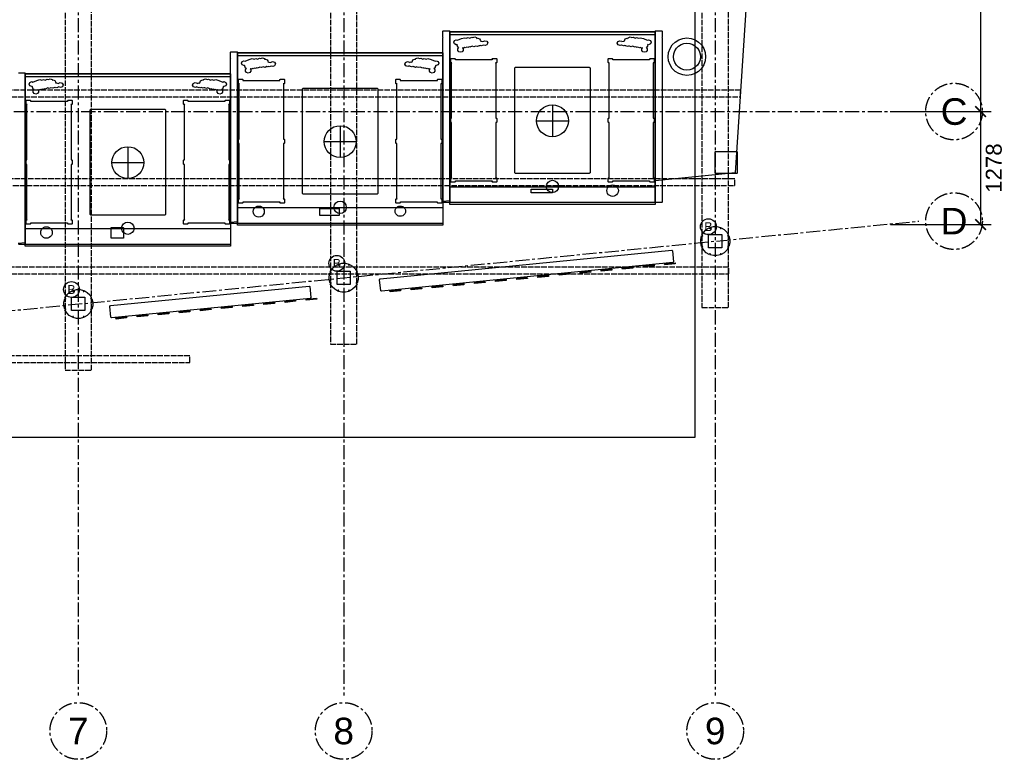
# Model space of a CAD drawing. Header units: millimetres. Extents: x -2320 to 44673, y -183000 to 30400.
# Tile 30 of 33: x 28438 to 39568, y -15320 to -6962. Entities that reach past the tile are written whole.
import ezdxf
from ezdxf.enums import TextEntityAlignment as Align

# ---------------------------------------------------------------- set-up
doc = ezdxf.new("R2010")
doc.units = ezdxf.units.MM
doc.header["$LTSCALE"] = 50
doc.linetypes.add('CENTER', pattern=[5.08, 3.175, -0.635, 0.635, -0.635])
doc.linetypes.add('DASHED', pattern=[1.524, 1.27, -0.254])
for name, color, linetype in [('A-BOOTH', 30, 'Continuous'), ('A-CLNG', 150, 'Continuous'), ('A-DIMS', 1, 'Continuous'), ('A-FACADE', 150, 'Continuous'), ('A-FLOR-F1', 2, 'Continuous'), ('A-FLOR-F4', 6, 'Continuous'), ('A-FURN-BASE', 9, 'Continuous'), ('A-PLNT', 92, 'Continuous'), ('A-WALL-CUT', 7, 'Continuous'), ('E-LITE', 1, 'Continuous'), ('E-POWR', 5, 'Continuous'), ('S-BEAM', 1, 'DASHED'), ('S-GRID', 8, 'CENTER'), ('S-PURL', 9, 'DASHED')]:
    doc.layers.add(name, color=color, linetype=linetype)
doc.styles.add('VN', font='arial.ttf')
doc.dimstyles.new('SMK', dxfattribs={"dimtxt": 180, "dimasz": 120, "dimexe": 120, "dimexo": 80, "dimgap": 60, "dimtad": 1, "dimdec": 0, "dimtxsty": 'VN', "dimblk": 'ARCHTICK', "dimcen": 2.5, "dimclrd": 1, "dimclre": 1, "dimclrt": 7, "dimazin": 3, "dimtfac": 1, "dimtmove": 0, "dimatfit": 3})

# ---------------------------------------------------------------- blocks, each defined once
blk = doc.blocks.new('_ARCHTICK')
at = {"color": 0, "linetype": 'BYBLOCK', "const_width": 0.15}
blk.add_lwpolyline([(-0.5, -0.5), (0.5, 0.5)], dxfattribs=at)

msp = doc.modelspace()

# ---------------------------------------------------------------- linework, layer by layer
at = {"layer": 'A-BOOTH'}
for points in [[(33561.3, -7164.7), (33581.3, -7156.3), (33603.2, -7164.8), (33606.8, -7173), (33615, -7169.5), (33636.2, -7177.1), (33645.4, -7196.6), (33643.8, -7200.5), (33652.7, -7203.8), (33673.6, -7208.9), (33695.3, -7198.9), (33717.7, -7206), (33727.8, -7225.2), (33719.7, -7245.5), (33698.2, -7254.9), (33678.7, -7248.7), (33657.3, -7258.7), (33647.2, -7255.3), (33639.6, -7258.5), (33631.2, -7255.4), (33610.8, -7264), (33589.7, -7259.7), (33571.9, -7267.2), (33554, -7260.4), (33524.4, -7273), (33516.8, -7269.9), (33502, -7276.1), (33493, -7272.5), (33475.2, -7280), (33467.7, -7277), (33452.9, -7283.2), (33445.5, -7280.2), (33443.1, -7281.3), (33449, -7289.4), (33449, -7308.2), (33437.9, -7323.5), (33420, -7329.3), (33402.1, -7323.5), (33391, -7308.2), (33391, -7289.4), (33400.2, -7276.8), (33391.6, -7273.2), (33383.4, -7253.4), (33385.6, -7248), (33379.9, -7241.8), (33373, -7244.7), (33353.1, -7236.5), (33344.9, -7216.7), (33353.1, -7196.9), (33372.9, -7188.7), (33387.5, -7194.7), (33430.6, -7175.8), (33466.9, -7165.5), (33486.5, -7171.1), (33508, -7163.3), (33525.7, -7170.2), (33548, -7159.5)], [(35316.3, -7165.3), (35337.9, -7156.3), (35359, -7164.6), (35371.3, -7159.5), (35394.1, -7170.5), (35411.3, -7163.3), (35433.5, -7171.1), (35453.1, -7165.5), (35489.3, -7175.8), (35532.5, -7194.7), (35547, -7188.7), (35566.9, -7196.9), (35575.1, -7216.7), (35566.9, -7236.5), (35547.1, -7244.7), (35540.1, -7241.8), (35534.4, -7248), (35536.6, -7253.4), (35528.4, -7273.3), (35519.9, -7276.8), (35529, -7289.4), (35529, -7308.2), (35517.9, -7323.5), (35500, -7329.3), (35482.1, -7323.5), (35471, -7308.2), (35471, -7289.4), (35477, -7281.1), (35474.7, -7280.2), (35467.4, -7283.2), (35452.2, -7277), (35445.1, -7280), (35426.8, -7272.6), (35418.3, -7276.1), (35403.2, -7270), (35396, -7273), (35365.5, -7260.3), (35349.1, -7267.2), (35330.3, -7260), (35320.7, -7259.7), (35310.3, -7264), (35288.5, -7255.6), (35281.7, -7258.5), (35273.2, -7255.3), (35265.1, -7258.7), (35243.3, -7251.2), (35241.6, -7247.9), (35225.1, -7254.9), (35202.6, -7247.6), (35192.2, -7228.1), (35200.1, -7208), (35221.5, -7198.9), (35243.9, -7206.2), (35245.8, -7209.7), (35262.4, -7202.7), (35266.7, -7204.2), (35275.6, -7200.4), (35282.7, -7178.2), (35303.4, -7169.5), (35313.2, -7173)], [(31161.3, -7401.3), (31181.3, -7392.9), (31203.2, -7401.4), (31206.8, -7409.6), (31215, -7406.1), (31236.2, -7413.7), (31245.4, -7433.2), (31243.8, -7437.1), (31252.7, -7440.4), (31273.6, -7445.5), (31295.3, -7435.5), (31317.7, -7442.6), (31327.8, -7461.8), (31319.7, -7482.1), (31298.2, -7491.5), (31278.7, -7485.3), (31257.3, -7495.3), (31247.2, -7491.9), (31239.6, -7495.1), (31231.2, -7492), (31210.7, -7500.6), (31189.7, -7496.3), (31171.9, -7503.8), (31154, -7497), (31124.4, -7509.6), (31116.8, -7506.5), (31102, -7512.7), (31093, -7509.1), (31075.2, -7516.6), (31067.7, -7513.6), (31052.9, -7519.8), (31045.5, -7516.8), (31043.1, -7517.9), (31049, -7526), (31049, -7544.8), (31037.9, -7560.1), (31020, -7565.9), (31002.1, -7560.1), (30991, -7544.8), (30991, -7526), (31000.2, -7513.4), (30991.6, -7509.8), (30983.4, -7490), (30985.6, -7484.6), (30979.9, -7478.4), (30973, -7481.3), (30953.1, -7473.1), (30944.9, -7453.3), (30953.1, -7433.5), (30972.9, -7425.3), (30987.5, -7431.3), (31030.6, -7412.4), (31066.9, -7402.1), (31086.5, -7407.7), (31108, -7399.9), (31125.7, -7406.8), (31148, -7396.1)], [(32916.3, -7401.9), (32937.9, -7392.9), (32959, -7401.2), (32971.3, -7396.1), (32994.1, -7407.1), (33011.3, -7399.9), (33033.5, -7407.7), (33053.1, -7402.1), (33089.3, -7412.4), (33132.5, -7431.3), (33147, -7425.3), (33166.9, -7433.5), (33175.1, -7453.3), (33166.9, -7473.1), (33147.1, -7481.3), (33140.1, -7478.4), (33134.4, -7484.6), (33136.6, -7490), (33128.4, -7509.9), (33119.9, -7513.4), (33129, -7526), (33129, -7544.8), (33117.9, -7560.1), (33100, -7565.9), (33082.1, -7560.1), (33071, -7544.8), (33071, -7526), (33077, -7517.7), (33074.7, -7516.8), (33067.4, -7519.8), (33052.2, -7513.6), (33045.1, -7516.6), (33026.8, -7509.2), (33018.3, -7512.7), (33003.2, -7506.6), (32996, -7509.6), (32965.5, -7496.9), (32949.1, -7503.8), (32930.3, -7496.6), (32920.7, -7496.3), (32910.3, -7500.6), (32888.5, -7492.2), (32881.7, -7495.1), (32873.2, -7491.9), (32865.1, -7495.3), (32843.3, -7487.8), (32841.6, -7484.5), (32825.1, -7491.5), (32802.6, -7484.2), (32792.3, -7464.7), (32800.1, -7444.6), (32821.5, -7435.5), (32843.9, -7442.8), (32845.8, -7446.3), (32862.4, -7439.3), (32866.7, -7440.8), (32875.6, -7437), (32882.7, -7414.8), (32903.4, -7406.1), (32913.2, -7409.6)], [(33314, -7448.8), (33310, -7444.8), (33310, -7402.8), (33314, -7398.8), (33356, -7398.8), (33360, -7402.8), (33360, -7413.8), (33363, -7410.8), (33777, -7410.8), (33780, -7413.8), (33780, -7402.8), (33784, -7398.8), (33826, -7398.8), (33830, -7402.8), (33830, -7444.8), (33826, -7448.8), (33817, -7448.8), (33820, -7451.8), (33820, -8073.8), (33826, -8073.8), (33830, -8077.8), (33830, -8119.8), (33826, -8123.8), (33820, -8123.8), (33820, -8745.8), (33817, -8748.8), (33826, -8748.8), (33830, -8752.8), (33830, -8794.8), (33826, -8798.8), (33784, -8798.8), (33780, -8794.8), (33780, -8783.8), (33777, -8786.8), (33363, -8786.8), (33360, -8783.8), (33360, -8794.8), (33356, -8798.8), (33314, -8798.8), (33310, -8794.8), (33310, -8752.8), (33314, -8748.8), (33323, -8748.8), (33320, -8745.8), (33320, -8123.8), (33314, -8123.8), (33310, -8119.8), (33310, -8077.8), (33314, -8073.8), (33320, -8073.8), (33320, -7451.8), (33323, -7448.8)], [(35090, -7444.8), (35090, -7402.8), (35094, -7398.8), (35136, -7398.8), (35140, -7402.8), (35140, -7413.8), (35143, -7410.8), (35557, -7410.8), (35560, -7413.8), (35560, -7402.8), (35564, -7398.8), (35606, -7398.8), (35610, -7402.8), (35610, -7444.8), (35606, -7448.8), (35597, -7448.8), (35600, -7451.8), (35600, -8073.8), (35606, -8073.8), (35610, -8077.8), (35610, -8119.8), (35606, -8123.8), (35600, -8123.8), (35600, -8745.8), (35597, -8748.8), (35606, -8748.8), (35610, -8752.8), (35610, -8794.8), (35606, -8798.8), (35564, -8798.8), (35560, -8794.8), (35560, -8783.8), (35557, -8786.8), (35143, -8786.8), (35140, -8783.8), (35140, -8794.8), (35136, -8798.8), (35094, -8798.8), (35090, -8794.8), (35090, -8752.8), (35094, -8748.8), (35103, -8748.8), (35100, -8745.8), (35100, -8123.8), (35094, -8123.8), (35090, -8119.8), (35090, -8077.8), (35094, -8073.8), (35100, -8073.8), (35100, -7451.8), (35103, -7448.8), (35094, -7448.8)], [(34877, -8698.8), (34043, -8698.8), (34035, -8690.8), (34035, -7506.8), (34043, -7498.8), (34877, -7498.8), (34885, -7506.8), (34885, -8690.8)], [(28761.3, -7637.9), (28781.3, -7629.5), (28803.2, -7638), (28806.8, -7646.2), (28815, -7642.7), (28836.2, -7650.3), (28845.4, -7669.8), (28843.8, -7673.7), (28852.7, -7677), (28873.6, -7682.1), (28895.3, -7672.1), (28917.7, -7679.2), (28927.8, -7698.4), (28919.7, -7718.7), (28898.2, -7728.1), (28878.7, -7721.9), (28857.3, -7731.9), (28847.2, -7728.5), (28839.6, -7731.7), (28831.2, -7728.6), (28810.7, -7737.2), (28789.7, -7732.9), (28771.9, -7740.4), (28754, -7733.6), (28724.4, -7746.2), (28716.8, -7743.1), (28702, -7749.3), (28693, -7745.7), (28675.2, -7753.2), (28667.7, -7750.2), (28652.9, -7756.4), (28645.5, -7753.4), (28643.1, -7754.5), (28649, -7762.6), (28649, -7781.4), (28637.9, -7796.7), (28620, -7802.5), (28602.1, -7796.7), (28591, -7781.4), (28591, -7762.6), (28600.2, -7750), (28591.6, -7746.4), (28583.4, -7726.6), (28585.6, -7721.2), (28579.9, -7715), (28573, -7717.9), (28553.1, -7709.7), (28544.9, -7689.9), (28553.1, -7670.1), (28572.9, -7661.9), (28587.5, -7667.9), (28630.6, -7649), (28666.9, -7638.7), (28686.5, -7644.3), (28708, -7636.5), (28725.7, -7643.4), (28748, -7632.7)], [(30516.3, -7638.5), (30537.9, -7629.5), (30559, -7637.8), (30571.3, -7632.7), (30594.1, -7643.7), (30611.3, -7636.5), (30633.5, -7644.3), (30653.1, -7638.7), (30689.3, -7649), (30732.5, -7667.9), (30747.1, -7661.9), (30766.9, -7670.1), (30775.1, -7689.9), (30766.9, -7709.7), (30747.1, -7717.9), (30740.1, -7715), (30734.4, -7721.2), (30736.6, -7726.6), (30728.4, -7746.5), (30719.9, -7750), (30729, -7762.6), (30729, -7781.4), (30717.9, -7796.7), (30700, -7802.5), (30682.1, -7796.7), (30671, -7781.4), (30671, -7762.6), (30677, -7754.3), (30674.7, -7753.4), (30667.4, -7756.4), (30652.2, -7750.2), (30645.1, -7753.2), (30626.8, -7745.8), (30618.3, -7749.3), (30603.2, -7743.2), (30596, -7746.2), (30565.5, -7733.5), (30549.1, -7740.4), (30530.3, -7733.2), (30520.7, -7732.9), (30510.3, -7737.2), (30488.5, -7728.8), (30481.7, -7731.7), (30473.2, -7728.5), (30465.1, -7731.9), (30443.3, -7724.4), (30441.6, -7721.1), (30425.1, -7728.1), (30402.6, -7720.8), (30392.3, -7701.3), (30400.1, -7681.2), (30421.5, -7672.1), (30443.9, -7679.4), (30445.8, -7682.9), (30462.4, -7675.9), (30466.7, -7677.4), (30475.6, -7673.6), (30482.7, -7651.4), (30503.4, -7642.7), (30513.2, -7646.2)], [(30914, -7685.4), (30910, -7681.4), (30910, -7639.4), (30914, -7635.4), (30956, -7635.4), (30960, -7639.4), (30960, -7650.4), (30963, -7647.4), (31377, -7647.4), (31380, -7650.4), (31380, -7639.4), (31384, -7635.4), (31426, -7635.4), (31430, -7639.4), (31430, -7681.4), (31426, -7685.4), (31417, -7685.4), (31420, -7688.4), (31420, -8310.4), (31426, -8310.4), (31430, -8314.4), (31430, -8356.4), (31426, -8360.4), (31420, -8360.4), (31420, -8982.4), (31417, -8985.4), (31426, -8985.4), (31430, -8989.4), (31430, -9031.4), (31426, -9035.4), (31384, -9035.4), (31380, -9031.4), (31380, -9020.4), (31377, -9023.4), (30963, -9023.4), (30960, -9020.4), (30960, -9031.4), (30956, -9035.4), (30914, -9035.4), (30910, -9031.4), (30910, -8989.4), (30914, -8985.4), (30923, -8985.4), (30920, -8982.4), (30920, -8360.4), (30914, -8360.4), (30910, -8356.4), (30910, -8314.4), (30914, -8310.4), (30920, -8310.4), (30920, -7688.4), (30923, -7685.4)], [(32690, -7681.4), (32690, -7639.4), (32694, -7635.4), (32736, -7635.4), (32740, -7639.4), (32740, -7650.4), (32743, -7647.4), (33157, -7647.4), (33160, -7650.4), (33160, -7639.4), (33164, -7635.4), (33206, -7635.4), (33210, -7639.4), (33210, -7681.4), (33206, -7685.4), (33197, -7685.4), (33200, -7688.4), (33200, -8310.4), (33206, -8310.4), (33210, -8314.4), (33210, -8356.4), (33206, -8360.4), (33200, -8360.4), (33200, -8982.4), (33197, -8985.4), (33206, -8985.4), (33210, -8989.4), (33210, -9031.4), (33206, -9035.4), (33164, -9035.4), (33160, -9031.4), (33160, -9020.4), (33157, -9023.4), (32743, -9023.4), (32740, -9020.4), (32740, -9031.4), (32736, -9035.4), (32694, -9035.4), (32690, -9031.4), (32690, -8989.4), (32694, -8985.4), (32703, -8985.4), (32700, -8982.4), (32700, -8360.4), (32694, -8360.4), (32690, -8356.4), (32690, -8314.4), (32694, -8310.4), (32700, -8310.4), (32700, -7688.4), (32703, -7685.4), (32694, -7685.4)], [(32477, -8935.4), (31643, -8935.4), (31635, -8927.4), (31635, -7743.4), (31643, -7735.4), (32477, -7735.4), (32485, -7743.4), (32485, -8927.4)], [(28514, -7922), (28510, -7918), (28510, -7876), (28514, -7872), (28556, -7872), (28560, -7876), (28560, -7887), (28563, -7884), (28977, -7884), (28980, -7887), (28980, -7876), (28984, -7872), (29026, -7872), (29030, -7876), (29030, -7918), (29026, -7922), (29017, -7922), (29020, -7925), (29020, -8547), (29026, -8547), (29030, -8551), (29030, -8593), (29026, -8597), (29020, -8597), (29020, -9219), (29017, -9222), (29026, -9222), (29030, -9226), (29030, -9268), (29026, -9272), (28984, -9272), (28980, -9268), (28980, -9257), (28977, -9260), (28563, -9260), (28560, -9257), (28560, -9268), (28556, -9272), (28514, -9272), (28510, -9268), (28510, -9226), (28514, -9222), (28523, -9222), (28520, -9219), (28520, -8597), (28514, -8597), (28510, -8593), (28510, -8551), (28514, -8547), (28520, -8547), (28520, -7925), (28523, -7922)], [(30290, -7918), (30290, -7876), (30294, -7872), (30336, -7872), (30340, -7876), (30340, -7887), (30343, -7884), (30757, -7884), (30760, -7887), (30760, -7876), (30764, -7872), (30806, -7872), (30810, -7876), (30810, -7918), (30806, -7922), (30797, -7922), (30800, -7925), (30800, -8547), (30806, -8547), (30810, -8551), (30810, -8593), (30806, -8597), (30800, -8597), (30800, -9219), (30797, -9222), (30806, -9222), (30810, -9226), (30810, -9268), (30806, -9272), (30764, -9272), (30760, -9268), (30760, -9257), (30757, -9260), (30343, -9260), (30340, -9257), (30340, -9268), (30336, -9272), (30294, -9272), (30290, -9268), (30290, -9226), (30294, -9222), (30303, -9222), (30300, -9219), (30300, -8597), (30294, -8597), (30290, -8593), (30290, -8551), (30294, -8547), (30300, -8547), (30300, -7925), (30303, -7922), (30294, -7922)], [(30077, -9172), (29243, -9172), (29235, -9164), (29235, -7980), (29243, -7972), (30077, -7972), (30085, -7980), (30085, -9164)], [(35620, -8852.8), (35620, -9024.8), (35616, -9028.8), (33304, -9028.8), (33300, -9024.8), (33300, -8852.8), (33304, -8848.8), (35616, -8848.8)], [(34460, -8878.8), (34460, -8918.8), (34220, -8918.8), (34220, -8878.8)], [(35123.2, -8956.6), (35107.5, -8950.1), (35094, -8939.8), (35083.7, -8926.3), (35077.2, -8910.6), (35075, -8893.8), (35077.2, -8877), (35083.7, -8861.3), (35094, -8847.8), (35107.5, -8837.5), (35123.2, -8831), (35140, -8828.8), (35156.8, -8831), (35172.5, -8837.5), (35186, -8847.8), (35196.3, -8861.3), (35202.8, -8877), (35205, -8893.8), (35202.8, -8910.6), (35196.3, -8926.3), (35186, -8939.8), (35172.5, -8950.1), (35156.8, -8956.6), (35140, -8958.8)], [(33220, -9089.4), (33220, -9261.4), (33216, -9265.4), (30904, -9265.4), (30900, -9261.4), (30900, -9089.4), (30904, -9085.4), (33216, -9085.4)], [(31120.5, -9190.3), (31103, -9181.4), (31089, -9167.4), (31080.1, -9149.9), (31077, -9130.4), (31080.1, -9110.9), (31089, -9093.4), (31103, -9079.4), (31120.5, -9070.5), (31140, -9067.4), (31159.5, -9070.5), (31177, -9079.4), (31191, -9093.4), (31199.9, -9110.9), (31203, -9130.4), (31199.9, -9149.9), (31191, -9167.4), (31177, -9181.4), (31159.5, -9190.3), (31140, -9193.4)], [(31830, -9175.4), (31830, -9095.4), (32050, -9095.4), (32050, -9175.4)], [(32724.7, -9182.6), (32710.4, -9176.6), (32688.8, -9155), (32682.8, -9140.7), (32680.8, -9125.4), (32682.8, -9110.1), (32688.8, -9095.8), (32710.4, -9074.2), (32724.7, -9068.2), (32755.3, -9068.2), (32769.6, -9074.2), (32791.2, -9095.8), (32797.2, -9110.1), (32799.2, -9125.4), (32797.2, -9140.7), (32791.2, -9155), (32769.6, -9176.6), (32755.3, -9182.6)], [(30820, -9326), (30820, -9498), (30816, -9502), (28504, -9502), (28500, -9498), (28500, -9326), (28504, -9322), (30816, -9322)], [(28723.2, -9429.8), (28707.5, -9423.3), (28694, -9413), (28683.7, -9399.5), (28677.2, -9383.8), (28675, -9367), (28677.2, -9350.2), (28683.7, -9334.5), (28694, -9321), (28707.5, -9310.7), (28723.2, -9304.2), (28740, -9302), (28756.8, -9304.2), (28772.5, -9310.7), (28786, -9321), (28796.3, -9334.5), (28802.8, -9350.2), (28805, -9367), (28802.8, -9383.8), (28796.3, -9399.5), (28786, -9413), (28772.5, -9423.3), (28756.8, -9429.8), (28740, -9432)], [(29610, -9429), (29607, -9432), (29473, -9432), (29470, -9429), (29470, -9315), (29473, -9312), (29607, -9312), (29610, -9315)]]:
    msp.add_lwpolyline(points, close=True, dxfattribs=at)
at = {"layer": 'A-CLNG'}
msp.add_lwpolyline([(8775, -295), (8775, -11681), (36075, -11681), (36075, -295)], close=True, dxfattribs=at)
at = {"layer": 'A-FACADE'}
msp.add_lwpolyline([(36304, -8700), (36300, -8696), (36300, -8454), (36304, -8450), (36546, -8450), (36550, -8454), (36550, -8696), (36546, -8700)], close=True, dxfattribs=at)
at = {"layer": 'A-FLOR-F1'}
msp.add_lwpolyline([(15300, -3300), (28500, -3300), (28500, -2400), (30900, -2400), (30900, 0), (34400, 0), (37096, 0), (36527.3, -8692.2), (35620, -8781.6), (35620, -7099), (33300, -7099), (33300, -9010.3), (33220, -9018.2), (33220, -7335), (30900, -7335), (30900, -9246.9), (30820, -9254.8), (30820, -7572), (28500, -7572), (28500, -9483.4), (28420, -9491.3)], dxfattribs=at)
at = {"layer": 'A-FLOR-F4'}
for points in [[(35620, -9049), (33300, -9049), (33300, -7099), (35620, -7099)], [(33220, -9285), (30900, -9285), (30900, -7335), (33220, -7335)], [(30820, -9522), (28500, -9522), (28500, -7572), (30820, -7572)]]:
    msp.add_lwpolyline(points, close=True, dxfattribs=at)
at = {"layer": 'A-FURN-BASE'}
for points in [[(33300, -8844.8), (33300, -7132.8), (33304, -7128.8), (35616, -7128.8), (35620, -7132.8), (35620, -8844.8), (35616, -8848.8), (35620, -8852.8), (35620, -9024.8), (35616, -9028.8), (33304, -9028.8), (33300, -9024.8), (33300, -8852.8), (33304, -8848.8)], [(35946.1, -7528.6), (35913.8, -7517.4), (35884.9, -7499.2), (35860.8, -7475.1), (35842.6, -7446.2), (35831.4, -7413.9), (35827.5, -7380), (35831.4, -7346.1), (35842.6, -7313.8), (35860.8, -7284.9), (35884.9, -7260.8), (35913.8, -7242.6), (35946.1, -7231.4), (35980, -7227.5), (36013.9, -7231.4), (36046.2, -7242.6), (36075.1, -7260.8), (36099.2, -7284.9), (36117.4, -7313.8), (36128.6, -7346.1), (36132.5, -7380), (36128.6, -7413.9), (36117.4, -7446.2), (36099.2, -7475.1), (36075.1, -7499.2), (36046.2, -7517.4), (36013.9, -7528.6), (35980, -7532.5)], [(30900, -9081.4), (30900, -7369.4), (30904, -7365.4), (33216, -7365.4), (33220, -7369.4), (33220, -9081.4), (33216, -9085.4), (33220, -9089.4), (33220, -9261.4), (33216, -9265.4), (30904, -9265.4), (30900, -9261.4), (30900, -9089.4), (30904, -9085.4)], [(28500, -9318), (28500, -7606), (28504, -7602), (30816, -7602), (30820, -7606), (30820, -9318), (30816, -9322), (30820, -9326), (30820, -9498), (30816, -9502), (28504, -9502), (28500, -9498), (28500, -9326), (28504, -9322)], [(36550, -8454), (36550, -8696), (36546, -8700), (36304, -8700), (36300, -8696), (36300, -8454), (36304, -8450), (36546, -8450)], [(35816.9, -9574.5), (35829.1, -9697.9), (35821.9, -9706.7), (32527.1, -10031.5), (32518.4, -10024.3), (32506.2, -9900.9), (32513.4, -9892.1), (35808.2, -9567.4)], [(35010.9, -9791.6), (35130.4, -9779.9), (35131.5, -9791.8), (35012.1, -9803.6)], [(35249.8, -9768.1), (35369.2, -9756.3), (35370.4, -9768.3), (35251, -9780)], [(35488.6, -9744.6), (35608.1, -9732.8), (35609.2, -9744.7), (35489.8, -9756.5)], [(35727.5, -9721), (35846.9, -9709.2), (35848.1, -9721.2), (35728.7, -9732.9)], [(33816.7, -9909.4), (33936.2, -9897.6), (33937.3, -9909.5), (33817.9, -9921.3)], [(34055.6, -9885.8), (34175, -9874.1), (34176.2, -9886), (34056.8, -9897.8)], [(34294.4, -9862.3), (34413.8, -9850.5), (34415, -9862.4), (34295.6, -9874.2)], [(34533.3, -9838.7), (34652.7, -9827), (34653.9, -9838.9), (34534.4, -9850.7)], [(34772.1, -9815.2), (34891.5, -9803.4), (34892.7, -9815.4), (34773.3, -9827.1)], [(31716.9, -9978.7), (31729.1, -10102.1), (31721.9, -10110.9), (29477.1, -10332.1), (29468.4, -10324.9), (29456.2, -10201.5), (29463.4, -10192.7), (31708.2, -9971.5)], [(32622.5, -10027.1), (32741.9, -10015.3), (32743.1, -10027.3), (32623.7, -10039)], [(32861.4, -10003.5), (32980.8, -9991.8), (32982, -10003.7), (32862.5, -10015.5)], [(33100.2, -9980), (33219.6, -9968.2), (33220.8, -9980.2), (33101.4, -9991.9)], [(33339.1, -9956.5), (33458.5, -9944.7), (33459.7, -9956.6), (33340.2, -9968.4)], [(33577.9, -9932.9), (33697.3, -9921.1), (33698.5, -9933.1), (33579.1, -9944.9)], [(31676, -10132.5), (31674.8, -10120.5), (31794.2, -10108.8), (31795.4, -10120.7)], [(30480.6, -10238.2), (30600, -10226.4), (30601.2, -10238.4), (30481.8, -10250.2)], [(30720.6, -10226.6), (30719.4, -10214.7), (30838.8, -10202.9), (30840, -10214.9)], [(30959.4, -10203.1), (30958.3, -10191.1), (31077.7, -10179.4), (31078.9, -10191.3)], [(31197.1, -10167.6), (31316.5, -10155.8), (31317.7, -10167.8), (31198.3, -10179.6)], [(31436, -10144.1), (31555.4, -10132.3), (31556.5, -10144.2), (31437.1, -10156)], [(29525.2, -10332.4), (29644.6, -10320.6), (29645.8, -10332.5), (29526.4, -10344.3)], [(29764, -10308.8), (29883.5, -10297.1), (29884.6, -10309), (29765.2, -10320.8)], [(30004.1, -10297.2), (30002.9, -10285.3), (30122.3, -10273.5), (30123.5, -10285.5)], [(30241.7, -10261.8), (30361.2, -10250), (30362.3, -10261.9), (30242.9, -10273.7)]]:
    msp.add_lwpolyline(points, close=True, dxfattribs=at)
at = {"layer": 'A-PLNT'}
msp.add_lwpolyline([(35888, -7571), (35847.8, -7545.7), (35814.3, -7512.2), (35789, -7472), (35773.3, -7427.2), (35768, -7380), (35773.3, -7332.8), (35789, -7288), (35814.3, -7247.8), (35847.8, -7214.3), (35888, -7189), (35932.8, -7173.3), (35980, -7168), (36027.2, -7173.3), (36072, -7189), (36112.2, -7214.3), (36145.7, -7247.8), (36171, -7288), (36186.7, -7332.8), (36192, -7380), (36186.7, -7427.2), (36171, -7472), (36145.7, -7512.2), (36112.2, -7545.7), (36072, -7571), (36027.2, -7586.7), (35980, -7592), (35932.8, -7586.7)], close=True, dxfattribs=at)
at = {"layer": 'A-WALL-CUT'}
for points in [[(33220, -8848.8), (33220, -8799.3), (33220, -8798.8), (33220, -8747.1), (33220, -8695.4), (33220, -8690.8), (33220, -8684.4), (33220, -8657.8), (33220, -8646.8), (33220, -8642.2), (33220, -8518.8), (33220, -8395.4), (33220, -8390.8), (33220, -8379.8), (33220, -8353.2), (33220, -8346.8), (33220, -8342.2), (33220, -8218.8), (33220, -8095.4), (33220, -8090.8), (33220, -8079.8), (33220, -8053.2), (33220, -8042.2), (33220, -7918.8), (33220, -7795.4), (33220, -7790.8), (33220, -7768.8), (33220, -7742.2), (33220, -7618.8), (33220, -7495.4), (33220, -7490.8), (33220, -7479.8), (33220, -7453.2), (33220, -7442.2), (33220, -7330.5), (33220, -7218.8), (33220, -7218.3), (33220, -7168.8), (33224, -7168.8), (33220, -7164.8), (33220, -7092.8), (33224, -7088.8), (33296, -7088.8), (33300, -7092.8), (33300, -7164.8), (33296, -7168.8), (33300, -7168.8), (33300, -7218.3), (33300, -7218.8), (33300, -7330.5), (33300, -7442.2), (33300, -7453.2), (33300, -7479.8), (33300, -7490.8), (33300, -7495.4), (33300, -7618.8), (33300, -7742.2), (33300, -7768.8), (33300, -7790.8), (33300, -7795.4), (33300, -7918.8), (33300, -8042.2), (33300, -8053.2), (33300, -8079.8), (33300, -8090.8), (33300, -8095.4), (33300, -8218.8), (33300, -8342.2), (33300, -8346.8), (33300, -8353.2), (33300, -8379.8), (33300, -8390.8), (33300, -8395.4), (33300, -8518.8), (33300, -8642.2), (33300, -8646.8), (33300, -8657.8), (33300, -8684.4), (33300, -8690.8), (33300, -8695.4), (33300, -8747.1), (33300, -8798.8), (33300, -8799.3), (33300, -8848.8), (33296, -8848.8), (33300, -8852.8), (33300, -9024.8), (33296, -9028.8), (33224, -9028.8), (33220, -9024.8), (33220, -8852.8), (33224, -8848.8)], [(35620, -8848.8), (35620, -8799.3), (35620, -8798.8), (35620, -8747.1), (35620, -8695.4), (35620, -8690.8), (35620, -8684.4), (35620, -8657.8), (35620, -8646.8), (35620, -8642.2), (35620, -8518.8), (35620, -8395.4), (35620, -8390.8), (35620, -8379.8), (35620, -8353.2), (35620, -8346.8), (35620, -8342.2), (35620, -8218.8), (35620, -8095.4), (35620, -8090.8), (35620, -8079.8), (35620, -8053.2), (35620, -8042.2), (35620, -7918.8), (35620, -7795.4), (35620, -7790.8), (35620, -7768.8), (35620, -7742.2), (35620, -7618.8), (35620, -7495.4), (35620, -7490.8), (35620, -7479.8), (35620, -7453.2), (35620, -7442.2), (35620, -7330.5), (35620, -7218.8), (35620, -7218.3), (35620, -7168.8), (35624, -7168.8), (35620, -7164.8), (35620, -7092.8), (35624, -7088.8), (35696, -7088.8), (35700, -7092.8), (35700, -7164.8), (35696, -7168.8), (35700, -7168.8), (35700, -7218.3), (35700, -7218.8), (35700, -7330.5), (35700, -7442.2), (35700, -7453.2), (35700, -7479.8), (35700, -7490.8), (35700, -7495.4), (35700, -7618.8), (35700, -7742.2), (35700, -7768.8), (35700, -7790.8), (35700, -7795.4), (35700, -7918.8), (35700, -8042.2), (35700, -8053.2), (35700, -8079.8), (35700, -8090.8), (35700, -8095.4), (35700, -8218.8), (35700, -8342.2), (35700, -8346.8), (35700, -8353.2), (35700, -8379.8), (35700, -8390.8), (35700, -8395.4), (35700, -8518.8), (35700, -8642.2), (35700, -8646.8), (35700, -8657.8), (35700, -8684.4), (35700, -8690.8), (35700, -8695.4), (35700, -8747.1), (35700, -8798.8), (35700, -8799.3), (35700, -8848.8), (35696, -8848.8), (35700, -8852.8), (35700, -9024.8), (35696, -9028.8), (35624, -9028.8), (35620, -9024.8), (35620, -8852.8), (35624, -8848.8)], [(30820, -9085.4), (30820, -9035.9), (30820, -9035.4), (30820, -8983.7), (30820, -8932), (30820, -8927.4), (30820, -8916.4), (30820, -8905.4), (30820, -8883.4), (30820, -8878.8), (30820, -8755.4), (30820, -8632), (30820, -8627.4), (30820, -8616.4), (30820, -8605.4), (30820, -8583.4), (30820, -8578.8), (30820, -8455.4), (30820, -8332), (30820, -8327.4), (30820, -8305.4), (30820, -8294.4), (30820, -8283.4), (30820, -8278.8), (30820, -8155.4), (30820, -8032), (30820, -8027.4), (30820, -8016.4), (30820, -7989.8), (30820, -7978.8), (30820, -7855.4), (30820, -7732), (30820, -7721), (30820, -7694.4), (30820, -7683.4), (30820, -7678.8), (30820, -7567.1), (30820, -7455.4), (30820, -7454.9), (30820, -7405.4), (30824, -7405.4), (30820, -7401.4), (30820, -7329.4), (30824, -7325.4), (30896, -7325.4), (30900, -7329.4), (30900, -7401.4), (30896, -7405.4), (30900, -7405.4), (30900, -7454.9), (30900, -7455.4), (30900, -7567.1), (30900, -7678.8), (30900, -7683.4), (30900, -7694.4), (30900, -7721), (30900, -7732), (30900, -7855.4), (30900, -7978.8), (30900, -7989.8), (30900, -8016.4), (30900, -8027.4), (30900, -8032), (30900, -8155.4), (30900, -8278.8), (30900, -8283.4), (30900, -8294.4), (30900, -8305.4), (30900, -8327.4), (30900, -8332), (30900, -8455.4), (30900, -8578.8), (30900, -8583.4), (30900, -8605.4), (30900, -8616.4), (30900, -8627.4), (30900, -8632), (30900, -8755.4), (30900, -8878.8), (30900, -8883.4), (30900, -8905.4), (30900, -8916.4), (30900, -8927.4), (30900, -8932), (30900, -8983.7), (30900, -9035.4), (30900, -9035.9), (30900, -9085.4), (30896, -9085.4), (30900, -9089.4), (30900, -9261.4), (30896, -9265.4), (30824, -9265.4), (30820, -9261.4), (30820, -9089.4), (30824, -9085.4)], [(36169.9, -9363.1), (36198.5, -9334.5), (36233.2, -9313.7), (36238.1, -9325), (36241.4, -9323.2), (36245, -9322.1), (36240.6, -9310.7), (36279.8, -9300.8), (36320.2, -9300.8), (36359.4, -9310.7), (36355, -9322.1), (36358.6, -9323.2), (36361.9, -9325), (36366.8, -9313.7), (36401.5, -9334.5), (36430.1, -9363.1), (36450.9, -9397.8), (36439.6, -9402.7), (36441.4, -9406), (36442.5, -9409.6), (36453.9, -9405.2), (36463.8, -9444.4), (36463.8, -9484.8), (36453.9, -9524), (36442.5, -9519.6), (36441.4, -9523.2), (36439.6, -9526.5), (36450.9, -9531.4), (36430.1, -9566.1), (36401.5, -9594.7), (36366.8, -9615.5), (36361.9, -9604.2), (36358.6, -9606), (36355, -9607.1), (36359.4, -9618.5), (36320.2, -9628.4), (36279.8, -9628.4), (36240.6, -9618.5), (36245, -9607.1), (36241.4, -9606), (36238.1, -9604.2), (36233.2, -9615.5), (36198.5, -9594.7), (36169.9, -9566.1), (36149.1, -9531.4), (36160.4, -9526.5), (36158.6, -9523.2), (36157.5, -9519.6), (36146.1, -9524), (36136.2, -9484.8), (36136.2, -9444.4), (36146.1, -9405.2), (36157.5, -9409.6), (36158.6, -9406), (36160.4, -9402.7), (36149.1, -9397.8)], [(36375, -9389.6), (36375, -9539.6), (36225, -9539.6), (36225, -9389.6)], [(31969.9, -9777.1), (31998.5, -9748.5), (32033.2, -9727.7), (32038.1, -9739), (32041.4, -9737.2), (32045, -9736.1), (32040.6, -9724.7), (32079.8, -9714.8), (32120.2, -9714.8), (32159.4, -9724.7), (32155, -9736.1), (32158.6, -9737.2), (32161.9, -9739), (32166.8, -9727.7), (32201.5, -9748.5), (32230.1, -9777.1), (32250.9, -9811.8), (32239.6, -9816.7), (32241.4, -9820), (32242.5, -9823.6), (32253.9, -9819.2), (32263.8, -9858.4), (32263.8, -9898.8), (32253.9, -9938), (32242.5, -9933.6), (32241.4, -9937.2), (32239.6, -9940.5), (32250.9, -9945.4), (32230.1, -9980.1), (32201.5, -10008.7), (32166.8, -10029.5), (32161.9, -10018.2), (32158.6, -10020), (32155, -10021.1), (32159.4, -10032.5), (32120.2, -10042.4), (32079.8, -10042.4), (32040.6, -10032.5), (32045, -10021.1), (32041.4, -10020), (32038.1, -10018.2), (32033.2, -10029.5), (31998.5, -10008.7), (31969.9, -9980.1), (31949.1, -9945.4), (31960.4, -9940.5), (31958.6, -9937.2), (31957.5, -9933.6), (31946.1, -9938), (31936.2, -9898.8), (31936.2, -9858.4), (31946.1, -9819.2), (31957.5, -9823.6), (31958.6, -9820), (31960.4, -9816.7), (31949.1, -9811.8)], [(32175, -9803.6), (32175, -9953.6), (32025, -9953.6), (32025, -9803.6)], [(28969.9, -10072.8), (28998.5, -10044.2), (29033.2, -10023.4), (29038.1, -10034.7), (29041.5, -10032.9), (29045, -10031.8), (29040.6, -10020.4), (29079.8, -10010.5), (29120.2, -10010.5), (29159.4, -10020.4), (29155, -10031.8), (29158.6, -10032.9), (29161.9, -10034.7), (29166.8, -10023.4), (29201.5, -10044.2), (29230.1, -10072.8), (29250.9, -10107.5), (29239.6, -10112.4), (29241.4, -10115.7), (29242.5, -10119.3), (29253.9, -10114.9), (29263.8, -10154.1), (29263.8, -10194.5), (29253.9, -10233.7), (29242.5, -10229.3), (29241.4, -10232.9), (29239.6, -10236.2), (29250.9, -10241.1), (29230.1, -10275.8), (29201.5, -10304.4), (29166.8, -10325.2), (29161.9, -10313.9), (29158.6, -10315.7), (29155, -10316.8), (29159.4, -10328.2), (29120.2, -10338.1), (29079.8, -10338.1), (29040.6, -10328.2), (29045, -10316.8), (29041.5, -10315.7), (29038.1, -10313.9), (29033.2, -10325.2), (28998.5, -10304.4), (28969.9, -10275.8), (28949.1, -10241.1), (28960.4, -10236.2), (28958.6, -10232.9), (28957.5, -10229.3), (28946.1, -10233.7), (28936.2, -10194.5), (28936.2, -10154.1), (28946.1, -10114.9), (28957.5, -10119.3), (28958.6, -10115.7), (28960.4, -10112.4), (28949.1, -10107.5)], [(29175, -10099.3), (29175, -10249.3), (29025, -10249.3), (29025, -10099.3)]]:
    msp.add_lwpolyline(points, close=True, dxfattribs=at)
msp.add_lwpolyline([(28424, -7562), (28496, -7562), (28500, -7566), (28500, -7638), (28496, -7642), (28500, -7642), (28500, -7691.5), (28500, -7692), (28500, -7803.7), (28500, -7915.4), (28500, -7920), (28500, -7926.4), (28500, -7964), (28500, -7968.6), (28500, -8092), (28500, -8215.4), (28500, -8220), (28500, -8231), (28500, -8242), (28500, -8264), (28500, -8268.6), (28500, -8392), (28500, -8515.4), (28500, -8526.4), (28500, -8553), (28500, -8564), (28500, -8568.6), (28500, -8692), (28500, -8815.4), (28500, -8820), (28500, -8831), (28500, -8857.6), (28500, -8868.6), (28500, -8992), (28500, -9115.4), (28500, -9126.4), (28500, -9153), (28500, -9164), (28500, -9168.6), (28500, -9220.3), (28500, -9272), (28500, -9272.5), (28500, -9322), (28496, -9322), (28500, -9326), (28500, -9498), (28496, -9502), (28424, -9502)], dxfattribs=at)
at = {"layer": 'E-LITE'}
for p, q in [((34460, -7924), (34460, -8284)), ((34280, -8104), (34640, -8104)), ((32060, -8160), (32060, -8520)), ((31880, -8340), (32240, -8340)), ((29660, -8397), (29660, -8757)), ((29480, -8577), (29840, -8577))]:
    msp.add_line(p, q, dxfattribs=at)
for centre, radius in [((34460, -8104), 180), ((32060, -8340), 180), ((29660, -8577), 180), ((36223, -9301), 90), ((32023, -9715), 90), ((29023, -10011), 90)]:
    msp.add_circle(centre, radius, dxfattribs=at)
at = {"layer": 'E-POWR'}
for centre in [(34460, -8846), (32060, -9082.5), (29660, -9319)]:
    msp.add_circle(centre, 70, dxfattribs=at)
at = {"layer": 'S-BEAM'}
for points in [[(28950, -180), (28950, -10924), (29250, -10924), (29250, -180)], [(31950, -180), (31950, -10629), (32250, -10629), (32250, -180)], [(36150, -180), (36150, -10215), (36450, -10215), (36450, -180)]]:
    msp.add_lwpolyline(points, close=True, dxfattribs=at)
at = {"layer": 'S-GRID'}
for p, q in [((29100, 2200), (29100, -14600)), ((32100, 2200), (32100, -14600)), ((36300, 2200), (36300, -14600)), ((-1600, -8000), (38600, -8000)), ((-1600, -13200.9), (38600, -9238.3))]:
    msp.add_line(p, q, dxfattribs=at)
for centre in [(39000, -8000), (39000, -9238.3), (29100, -15000), (32100, -15000), (36300, -15000)]:
    msp.add_circle(centre, 320, dxfattribs=at)
at = {"layer": 'S-PURL'}
for points in [[(21711, -7760), (21711, -7835), (36586, -7835), (36586, -7760)], [(8476, -8760), (8476, -8835), (36520, -8835), (36520, -8760)], [(5862, -9760), (5862, -9835), (36455, -9835), (36455, -9760)], [(2728, -10760), (2728, -10835), (30361, -10835), (30361, -10760)]]:
    msp.add_lwpolyline(points, close=True, dxfattribs=at)

# ---------------------------------------------------------------- texts
at = {"layer": 'E-LITE', "style": 'VN'}
for p in [(36223, -9301), (32023, -9715), (29023, -10011)]:
    msp.add_text('B', height=100, dxfattribs=at).set_placement(p, align=Align.MIDDLE_CENTER)
at = {"layer": 'S-GRID', "style": 'VN'}
for s, p in [('C', (39000, -8000)), ('D', (39000, -9238.3)), ('7', (29100, -15000)), ('8', (32100, -15000)), ('9', (36300, -15000))]:
    msp.add_text(s, height=300, dxfattribs=at).set_placement(p, align=Align.MIDDLE_CENTER)

# ---------------------------------------------------------------- dimensions: what is measured, and where the dimension line sits
at = {"layer": 'A-DIMS'}
for base, p1, p2 in [((39300, -4130), (38200, -4130), (38200, -8000)), ((39300, -8000), (38200, -8000), (38200, -9277.7))]:
    msp.add_linear_dim(base=base, p1=p1, p2=p2, angle=90, dimstyle='SMK', dxfattribs=at).render()

doc.saveas('drawing.dxf')
